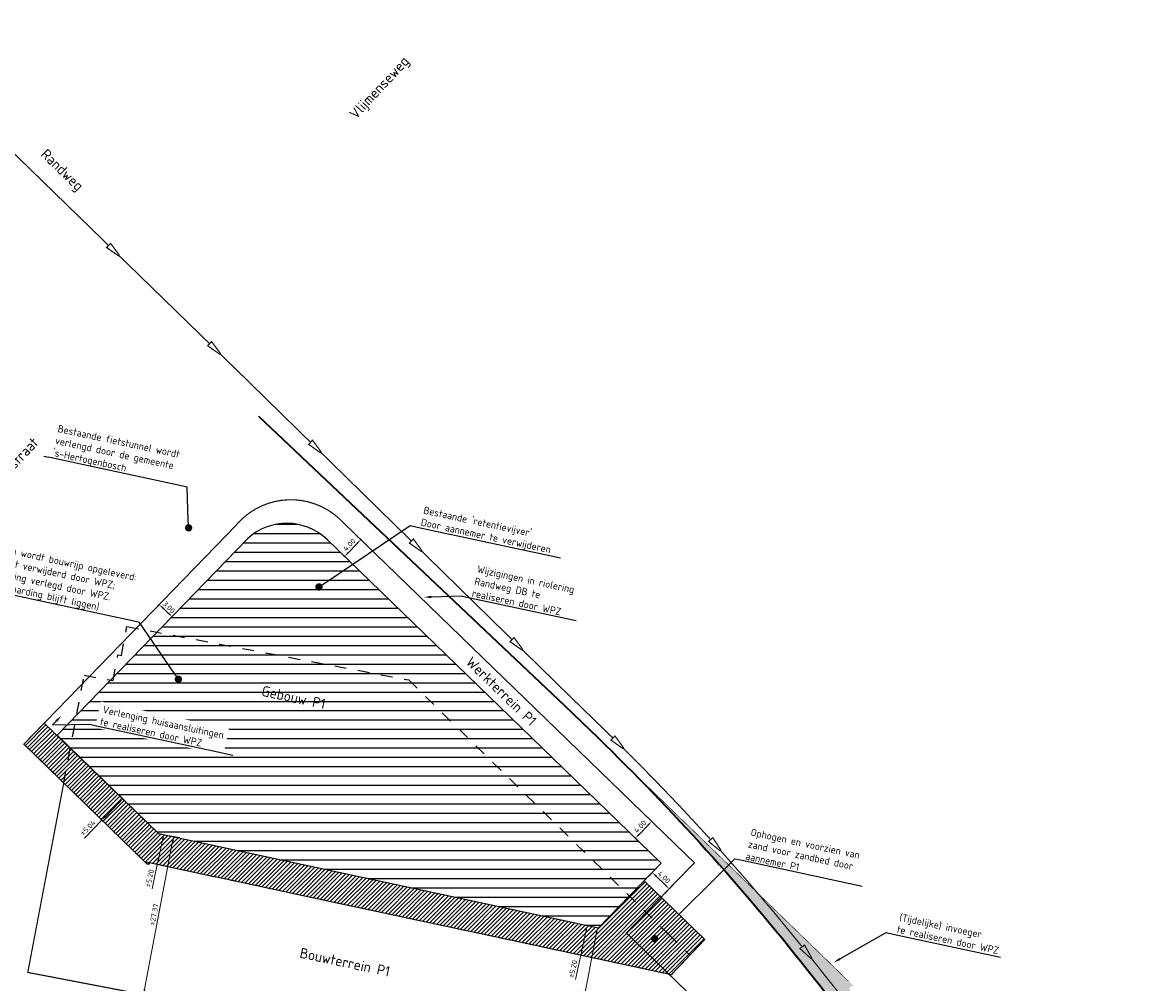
# Model space of a CAD drawing. Header units: metres. Extents: x 147439 to 147871, y 410251 to 410780.
# Tile 4 of 5: x 147536 to 147726, y 410616 to 410780. Entities that reach past the tile are written whole.
import ezdxf
from ezdxf import colors
from ezdxf.entities.mleader import LeaderData, LeaderLine
from ezdxf.enums import TextEntityAlignment as Align
from ezdxf.math import Vec2, Vec3

# ---------------------------------------------------------------- set-up
doc = ezdxf.new("R2010")
doc.units = ezdxf.units.M
for name, pattern in [('NLCS-HIDDEN', [4, 2, -2]), ('VW-1-1_STREEP', [2, 1, -1]), ('XX-PROJECTGRENS', [18, 12, -3, 0, -3])]:
    doc.linetypes.add(name, pattern=pattern)
doc.layers.get('Defpoints').update_dxf_attribs({"color": 167})
for name, color, linetype, lineweight, true_color in [('B-WE-GW-GROND_PUIN-G', 1, 'NLCS-HIDDEN', 25, 0xff0000), ('N-WE-GW-CUNET-WERK-A-500', 7, 'Continuous', 18, 0x00cc00), ('T-WE-VW-MARKERING_LANGS_STREEP_11_010-G', 7, 'VW-1-1_STREEP', 13, 0xf8d731)]:
    doc.layers.add(name, color=color, linetype=linetype, lineweight=lineweight, true_color=true_color)
for name, color, linetype, lineweight in [('B-WE-OG-BEBOUWING_STRAATNAAM-T35', 50, 'Continuous', 35), ('B-WE-VH-M', 7, 'Continuous', 18), ('N-WE-KG-GRENS_PROJECT-G', 7, 'XX-PROJECTGRENS', 35), ('N-WE-VH-KANTVERHARDING-G', 210, 'Continuous', 35), ('X-XX-AL-T25', 7, 'Continuous', 25), ('X-XX-AL-T35', 7, 'Continuous', 35)]:
    doc.layers.add(name, color=color, linetype=linetype, lineweight=lineweight)
doc.layers.add('bouwterrein P1', color=1, linetype='Continuous')
doc.layers.add('N-WE-VH-UITVOEGER-A', color=250, linetype='Continuous', lineweight=35, transparency=0.5)
doc.layers.add('T-WE-VH-FASE-1A', color=7, linetype='Continuous', true_color=0x00cccc)
doc.styles.add('NLCS-ISO-M500-T18', font='NLCS-ISO.TTF', dxfattribs={"height": 0.9})
doc.styles.add('NLCS-ISO-M500-T25', font='NLCS-ISO.TTF', dxfattribs={"height": 1.25})
doc.styles.add('NLCS-ISO-M500-T35', font='NLCS-ISO.TTF', dxfattribs={"height": 1.75})
doc.dimstyles.new('NLCS-M500-T18-PIJL_L2_H1', dxfattribs={"dimscale": 0.5, "dimtxt": 0.9, "dimasz": 1.8, "dimexe": 2, "dimexo": 2, "dimgap": 0.7, "dimtad": 1, "dimzin": 0, "dimdsep": 46, "dimtxsty": 'NLCS-ISO-M500-T18', "dimcen": 0, "dimdle": 2, "dimclrd": 256, "dimclre": 256, "dimclrt": 10, "dimadec": 1, "dimazin": 0, "dimtfac": 1, "dimtofl": 0, "dimtmove": 0, "dimatfit": 3, "dimfxl": 2, "dimfxlon": 1, "dimtfill": 1, "dimtfillclr": 256, "dimtolj": 1, "dimtzin": 0, "dimlwd": -1, "dimlwe": -1, "dimarcsym": 0})

# ---------------------------------------------------------------- blocks, each defined once
blk = doc.blocks.new('_Dot')
at = {"color": 0, "linetype": 'ByBlock', "lineweight": -2}
blk.add_line((-0.5, 0), (-1, 0), dxfattribs=at)
at = {"color": 0, "linetype": 'ByBlock', "const_width": 0.5}
blk.add_lwpolyline([(-0.25, 0, 1), (0.25, 0, 1)], format="xyb", close=True, dxfattribs=at)
blk = doc.blocks.new('*D10')
at = {"layer": 'B-WE-VH-M', "transparency": 16777216}
for p, q in [((147558.53, 410679.79), (147559.92, 410681.23)), ((147560.73, 410679.05), (147559.87, 410679.89)), ((147560.68, 410677.71), (147562.07, 410679.14))]:
    blk.add_line(p, q, dxfattribs=at)
for points in [[(147559.97, 410679.99), (147559.76, 410679.78), (147559.22, 410680.51)], [(147560.83, 410679.16), (147560.63, 410678.94), (147561.38, 410678.42)]]:
    blk.add_solid(points, dxfattribs=at)
at = {"layer": 'Defpoints', "color": 0, "transparency": 16777216}
for p in [(147555.88, 410677.06), (147558.03, 410674.97)]:
    blk.add_point(p, dxfattribs=at)
at = {"layer": 'B-WE-VH-M', "color": 10, "transparency": 16777216, "insert": (147560.86, 410680.04), "char_height": 0.9, "attachment_point": 5, "rotation": 315.8967, "style": 'NLCS-ISO-M500-T18', "bg_fill": 3, "box_fill_scale": 1.1, "bg_fill_color": 256, "bg_fill_true_color": 13158600, "bg_fill_transparency": 0}
blk.add_mtext('\\A1;3.00', dxfattribs=at)
at = {"layer": 'Defpoints', "color": 0, "transparency": 16777216}
blk.add_point((147559.22, 410680.51), dxfattribs=at)
blk = doc.blocks.new('*D11')
at = {"layer": 'B-WE-VH-M', "transparency": 16777216}
for p, q in [((147591.37, 410689.33), (147592.9, 410690.91)), ((147593.12, 410691.94), (147594.24, 410690.86)), ((147590.34, 410689.07), (147591.46, 410687.99))]:
    blk.add_line(p, q, dxfattribs=at)
for points in [[(147592.79, 410691.02), (147593, 410690.81), (147593.52, 410691.56)], [(147591.26, 410689.44), (147591.47, 410689.23), (147590.74, 410688.69)]]:
    blk.add_solid(points, dxfattribs=at)
at = {"layer": 'B-WE-VH-M', "color": 10, "transparency": 16777216, "insert": (147591.56, 410690.68), "char_height": 0.9, "attachment_point": 5, "rotation": 45.9001, "style": 'NLCS-ISO-M500-T18', "bg_fill": 3, "box_fill_scale": 1.1, "bg_fill_color": 256, "bg_fill_true_color": 13158600, "bg_fill_transparency": 0}
blk.add_mtext('\\A1;4.00', dxfattribs=at)
at = {"layer": 'Defpoints', "color": 0, "transparency": 16777216}
for p in [(147592.41, 410692.64), (147593.52, 410691.56), (147589.62, 410689.77)]:
    blk.add_point(p, dxfattribs=at)
blk = doc.blocks.new('*D12')
at = {"layer": 'B-WE-VH-M', "transparency": 16777216}
for p, q in [((147640.87, 410641.36), (147642.4, 410642.94)), ((147643.74, 410642.89), (147642.3, 410644.29)), ((147640.96, 410640.02), (147639.52, 410641.41))]:
    blk.add_line(p, q, dxfattribs=at)
for points in [[(147642.29, 410643.05), (147642.5, 410642.84), (147643.02, 410643.59)], [(147640.76, 410641.47), (147640.97, 410641.26), (147640.24, 410640.72)]]:
    blk.add_solid(points, dxfattribs=at)
at = {"layer": 'Defpoints', "color": 0, "transparency": 16777216}
for p in [(147647.42, 410639.32), (147644.64, 410636.45)]:
    blk.add_point(p, dxfattribs=at)
at = {"layer": 'B-WE-VH-M', "color": 10, "transparency": 16777216, "insert": (147641.06, 410642.71), "char_height": 0.9, "attachment_point": 5, "rotation": 45.9001, "style": 'NLCS-ISO-M500-T18', "bg_fill": 3, "box_fill_scale": 1.1, "bg_fill_color": 256, "bg_fill_true_color": 13158600, "bg_fill_transparency": 0}
blk.add_mtext('\\A1;4.00', dxfattribs=at)
at = {"layer": 'Defpoints', "color": 0, "transparency": 16777216}
blk.add_point((147643.02, 410643.59), dxfattribs=at)
blk = doc.blocks.new('*D13')
at = {"layer": 'B-WE-VH-M', "transparency": 16777216}
for p, q in [((147643.82, 410635.61), (147642.43, 410634.17)), ((147643.77, 410634.27), (147645.35, 410632.73)), ((147646.7, 410632.83), (147645.3, 410631.39))]:
    blk.add_line(p, q, dxfattribs=at)
for points in [[(147643.88, 410634.37), (147643.67, 410634.16), (147643.13, 410634.89)], [(147645.46, 410632.84), (147645.25, 410632.63), (147646, 410632.11)]]:
    blk.add_solid(points, dxfattribs=at)
at = {"layer": 'Defpoints', "color": 0, "transparency": 16777216}
for p in [(147644.64, 410636.45), (147647.51, 410633.67)]:
    blk.add_point(p, dxfattribs=at)
at = {"layer": 'B-WE-VH-M', "color": 10, "transparency": 16777216, "insert": (147645.12, 410634.07), "char_height": 0.9, "attachment_point": 5, "rotation": 315.898, "style": 'NLCS-ISO-M500-T18', "bg_fill": 3, "box_fill_scale": 1.1, "bg_fill_color": 256, "bg_fill_true_color": 13158600, "bg_fill_transparency": 0}
blk.add_mtext('\\A1;4.00', dxfattribs=at)
at = {"layer": 'Defpoints', "color": 0, "transparency": 16777216}
blk.add_point((147646, 410632.11), dxfattribs=at)
blk = doc.blocks.new('*D14')
at = {"layer": 'B-WE-VH-M', "transparency": 16777216}
for p, q in [((147633, 410625.66), (147631.07, 410626.08)), ((147631.86, 410624.99), (147631.14, 410621.67)), ((147631.91, 410620.58), (147629.98, 410621)), ((147630.96, 410620.79), (147630.07, 410616.67))]:
    blk.add_line(p, q, dxfattribs=at)
for points in [[(147631.71, 410625.02), (147632, 410624.96), (147632.05, 410625.87)], [(147631, 410621.7), (147631.29, 410621.63), (147630.96, 410620.79)]]:
    blk.add_solid(points, dxfattribs=at)
at = {"layer": 'Defpoints', "color": 0, "transparency": 16777216}
for p in [(147633.98, 410625.46), (147632.89, 410620.37)]:
    blk.add_point(p, dxfattribs=at)
at = {"layer": 'B-WE-VH-M', "color": 10, "transparency": 16777216, "insert": (147629.64, 410618.46), "char_height": 0.9, "attachment_point": 5, "rotation": 77.9001, "style": 'NLCS-ISO-M500-T18', "bg_fill": 3, "box_fill_scale": 1.1, "bg_fill_color": 256, "bg_fill_true_color": 13158600, "bg_fill_transparency": 0}
blk.add_mtext('\\A1;%%P5.20', dxfattribs=at)
at = {"layer": 'Defpoints', "color": 0, "transparency": 16777216}
blk.add_point((147630.96, 410620.79), dxfattribs=at)
blk = doc.blocks.new('*D15')
at = {"layer": 'B-WE-VH-M', "transparency": 16777216}
for p, q in [((147633.63, 410624.61), (147629.11, 410601.08)), ((147633.8, 410625.49), (147632.82, 410625.68)), ((147628.94, 410600.2), (147627.96, 410600.38))]:
    blk.add_line(p, q, dxfattribs=at)
for points in [[(147633.48, 410624.63), (147633.78, 410624.58), (147633.8, 410625.49)], [(147628.96, 410601.11), (147629.26, 410601.05), (147628.94, 410600.2)]]:
    blk.add_solid(points, dxfattribs=at)
at = {"layer": 'Defpoints', "color": 0, "transparency": 16777216}
for p in [(147633.98, 410625.46), (147628.94, 410600.2), (147629.13, 410600.16)]:
    blk.add_point(p, dxfattribs=at)
at = {"layer": 'B-WE-VH-M', "color": 10, "transparency": 16777216, "insert": (147630.58, 410612.99), "char_height": 0.9, "attachment_point": 5, "rotation": 79.1324, "style": 'NLCS-ISO-M500-T18', "bg_fill": 3, "box_fill_scale": 1.1, "bg_fill_color": 256, "bg_fill_true_color": 13158600, "bg_fill_transparency": 0}
blk.add_mtext('\\A1;%%P25.76', dxfattribs=at)
blk = doc.blocks.new('*D16')
at = {"layer": 'B-WE-VH-M', "transparency": 16777216}
for p, q in [((147560.68, 410641.21), (147562.64, 410640.84)), ((147561.49, 410640.14), (147556.73, 410615.02)), ((147555.58, 410614.32), (147557.54, 410613.95))]:
    blk.add_line(p, q, dxfattribs=at)
for points in [[(147561.35, 410640.17), (147561.64, 410640.11), (147561.66, 410641.02)], [(147556.58, 410615.05), (147556.88, 410614.99), (147556.56, 410614.14)]]:
    blk.add_solid(points, dxfattribs=at)
at = {"layer": 'Defpoints', "color": 0, "transparency": 16777216}
for p in [(147559.08, 410641.51), (147553.98, 410614.63), (147556.56, 410614.14)]:
    blk.add_point(p, dxfattribs=at)
at = {"layer": 'B-WE-VH-M', "color": 10, "transparency": 16777216, "insert": (147558.33, 410627.73), "char_height": 0.9, "attachment_point": 5, "rotation": 79.2575, "style": 'NLCS-ISO-M500-T18', "bg_fill": 3, "box_fill_scale": 1.1, "bg_fill_color": 256, "bg_fill_true_color": 13158600, "bg_fill_transparency": 0}
blk.add_mtext('\\A1;%%P27.37', dxfattribs=at)
blk = doc.blocks.new('*D17')
at = {"layer": 'B-WE-VH-M', "transparency": 16777216}
for p, q in [((147559.98, 410641.32), (147560.96, 410641.11)), ((147559.79, 410640.44), (147559.08, 410637.12)), ((147558.89, 410636.24), (147558.01, 410632.12)), ((147558.89, 410636.24), (147559.87, 410636.03))]:
    blk.add_line(p, q, dxfattribs=at)
for points in [[(147559.65, 410640.47), (147559.94, 410640.41), (147559.98, 410641.32)], [(147558.93, 410637.15), (147559.23, 410637.09), (147558.89, 410636.24)]]:
    blk.add_solid(points, dxfattribs=at)
at = {"layer": 'Defpoints', "color": 0, "transparency": 16777216}
blk.add_point((147559.08, 410641.51), dxfattribs=at)
at = {"layer": 'B-WE-VH-M', "color": 10, "transparency": 16777216, "insert": (147557.57, 410633.91), "char_height": 0.9, "attachment_point": 5, "rotation": 77.8976, "style": 'NLCS-ISO-M500-T18', "bg_fill": 3, "box_fill_scale": 1.1, "bg_fill_color": 256, "bg_fill_true_color": 13158600, "bg_fill_transparency": 0}
blk.add_mtext('\\A1;%%P5.20', dxfattribs=at)
at = {"layer": 'Defpoints', "color": 0, "transparency": 16777216}
for p in [(147557.99, 410636.43), (147558.89, 410636.24)]:
    blk.add_point(p, dxfattribs=at)
blk = doc.blocks.new('*D18')
at = {"layer": 'B-WE-VH-M', "transparency": 16777216}
for p, q in [((147552.36, 410646.76), (147550.1, 410644.44)), ((147552.27, 410648.1), (147553.71, 410646.71)), ((147549.47, 410643.79), (147546.47, 410640.71)), ((147548.76, 410644.49), (147550.19, 410643.1))]:
    blk.add_line(p, q, dxfattribs=at)
for points in [[(147552.26, 410646.86), (147552.47, 410646.65), (147552.99, 410647.4)], [(147549.99, 410644.54), (147550.21, 410644.33), (147549.47, 410643.79)]]:
    blk.add_solid(points, dxfattribs=at)
at = {"layer": 'Defpoints', "color": 0, "transparency": 16777216}
for p in [(147550.45, 410649.88), (147546.93, 410646.27)]:
    blk.add_point(p, dxfattribs=at)
at = {"layer": 'B-WE-VH-M', "color": 10, "transparency": 16777216, "insert": (147547.08, 410642.49), "char_height": 0.9, "attachment_point": 5, "rotation": 45.7312, "style": 'NLCS-ISO-M500-T18', "bg_fill": 3, "box_fill_scale": 1.1, "bg_fill_color": 256, "bg_fill_true_color": 13158600, "bg_fill_transparency": 0}
blk.add_mtext('\\A1;%%P5.04', dxfattribs=at)
at = {"layer": 'Defpoints', "color": 0, "transparency": 16777216}
blk.add_point((147549.47, 410643.79), dxfattribs=at)

msp = doc.modelspace()

# ---------------------------------------------------------------- hatches: boundary and pattern name
at = {"layer": 'N-WE-GW-CUNET-WERK-A-500'}
h = msp.add_hatch(dxfattribs=at)
h.set_pattern_fill('AGW-WERK_AANVULLEN', color=256, scale=0.1, pattern_type=2)
h.set_pattern_definition([(45, (0, 0), (-0.3535533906, 0.3535533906), [])])
h.paths.add_polyline_path([(147539.634, 410660.291), (147559.083, 410641.513), (147633.983, 410625.455), (147641.753, 410633.474), (147652.095, 410623.454), (147646.32, 410617.492), (147622.445, 410622.611), (147622.445, 410622.612), (147589.22, 410629.735), (147589.204, 410629.74), (147568.755, 410634.123), (147568.736, 410634.115), (147565.135, 410634.886), (147565.138, 410634.9), (147557.509, 410636.536), (147557.449, 410636.255), (147557.14, 410636.32), (147536.184, 410656.751)])
at = {"layer": 'N-WE-VH-UITVOEGER-A'}
h = msp.add_hatch(color=256, dxfattribs=at)
h.dxf.hatch_style = 1
edge = h.paths.add_edge_path()
edge.add_line((147775.615, 410520.444), (147743.707, 410542.559))
edge.add_line((147743.707, 410542.559), (147717.992, 410565.489))
edge.add_line((147717.992, 410565.489), (147714.633, 410569.454))
edge.add_arc((147987.569, 410866.638), 403.5, 218.27323, 227.43549, ccw=False)
edge.add_line((147670.795, 410616.706), (147669.415, 410618.455))
edge.add_arc((147355.388, 410370.69), 400, 38.27323, 45.86787)
edge.add_line((147633.915, 410657.784), (147671.977, 410620.858))
edge.add_line((147671.977, 410620.858), (147677.572, 410615.429))
edge.add_arc((147677.224, 410615.07), 0.5, 45.86787, 219.02858)
edge.add_arc((147987.569, 410866.638), 400, 219.02858, 227.43549)
edge.add_line((147717.001, 410572.032), (147728.26, 410561.691))
edge.add_line((147728.26, 410561.691), (147746.269, 410545.624))
edge.add_line((147746.269, 410545.624), (147767.963, 410530.664))
edge.add_line((147767.963, 410530.664), (147777.937, 410523.836))
edge.add_line((147777.937, 410523.836), (147775.601, 410520.454))
edge.add_line((147775.601, 410520.454), (147775.615, 410520.444))
at = {"layer": 'T-WE-VH-FASE-1A', "linetype": 'ByBlock', "transparency": 33554623}
h = msp.add_hatch(dxfattribs=at)
h.set_pattern_fill('LINE', color=256, scale=0.5)
edge = h.paths.add_edge_path()
edge.add_line((147559.083, 410641.513), (147633.983, 410625.455))
edge.add_line((147633.983, 410625.455), (147644.64, 410636.452))
edge.add_line((147644.64, 410636.452), (147587.769, 410691.564))
edge.add_arc((147580.933, 410684.509), 9.823, 45.90112, 132.95721)
edge.add_line((147574.239, 410691.698), (147541.82, 410658.244))
edge.add_line((147541.82, 410658.244), (147559.083, 410641.513))
h.paths.add_polyline_path([(147575.914, 410664.67), (147587.722, 410662.139), (147588.272, 410664.707), (147576.465, 410667.239)], flags=24)

# ---------------------------------------------------------------- linework, layer by layer
at = {"color": 240, "true_color": 0xed1f24, "const_width": 0.2}
for points in [[(147550.938, 410741.986), (147550.258, 410741.288), (147552.245, 410739.898, 0.8506171), (147552.382, 410740.039)], [(147568.141, 410725.251), (147567.461, 410724.553), (147569.447, 410723.163, 0.8506171), (147569.585, 410723.304)], [(147585.307, 410708.476), (147584.625, 410707.78), (147586.606, 410706.383, 0.8506171), (147586.744, 410706.524)], [(147636.772, 410658.124), (147636.09, 410657.427), (147638.071, 410656.031, 0.8506171), (147638.209, 410656.172)]]:
    msp.add_lwpolyline(points, format="xyb", close=True, dxfattribs=at)
for points in [[(147552.374, 410739.91), (147567.801, 410724.902)], [(147569.576, 410723.175), (147573.698, 410719.166), (147584.966, 410708.128)]]:
    msp.add_lwpolyline(points, dxfattribs=at)
at = {"layer": 'B-WE-GW-GROND_PUIN-G'}
msp.add_lwpolyline([(147646.32, 410617.492), (147557.509, 410636.536), (147556.752, 410636.698), (147542.963, 410650.139), (147546.442, 410668.477), (147551.354, 410667.545), (147552.195, 410671.966), (147552.782, 410671.854), (147553.714, 410676.766), (147601.668, 410667.668), (147645.924, 410624.327), (147649.524, 410620.8)], close=True, dxfattribs=at)
at = {"layer": 'bouwterrein P1'}
msp.add_lwpolyline([(147541.82, 410658.244), (147559.083, 410641.513), (147633.983, 410625.455), (147644.64, 410636.452), (147587.769, 410691.564, 0.3992541), (147574.239, 410691.698)], format="xyb", close=True, dxfattribs=at)
at = {"layer": 'Defpoints'}
msp.add_lwpolyline([(147539.634, 410660.291), (147559.083, 410641.513), (147633.983, 410625.455), (147641.753, 410633.474), (147652.095, 410623.454), (147646.32, 410617.492), (147622.445, 410622.611), (147622.445, 410622.612), (147589.22, 410629.735), (147589.204, 410629.74), (147568.755, 410634.123), (147568.736, 410634.115), (147565.135, 410634.886), (147565.138, 410634.9), (147557.509, 410636.536), (147557.449, 410636.255), (147557.14, 410636.32), (147536.184, 410656.751)], close=True, dxfattribs=at)
at = {"layer": 'N-WE-VH-KANTVERHARDING-G'}
msp.add_lwpolyline([(147576.131, 410712.584), (147628.201, 410663.327), (147633.915, 410657.784, -0.03315), (147669.415, 410618.455), (147670.795, 410616.706, 0.0039608), (147674.794, 410611.718, 0.0039608)], format="xyb", dxfattribs=at)
at = {"layer": 'T-WE-VH-FASE-1A'}
msp.add_lwpolyline([(147559.083, 410641.513), (147633.983, 410625.455), (147644.64, 410636.452), (147587.769, 410691.564, 0.3992433), (147574.239, 410691.698), (147541.82, 410658.244)], format="xyb", close=True, dxfattribs=at)
at = {"layer": 'T-WE-VW-MARKERING_LANGS_STREEP_11_010-G', "const_width": 0.1, "flags": 128}
msp.add_lwpolyline([(147676.511, 410616.389), (147642.631, 410649.258)], dxfattribs=at)

# ---------------------------------------------------------------- texts
at = {"layer": 'B-WE-OG-BEBOUWING_STRAATNAAM-T35', "char_height": 1.75, "attachment_point": 1, "style": 'NLCS-ISO-M500-T35', "bg_fill": 3, "box_fill_scale": 1.1, "bg_fill_color": 256, "bg_fill_transparency": 0}
for s, width, insert, rotation in [('Vlijmenseweg', 20.7423, (147591.418, 410764.188), 47.09415), ('Randweg', 8.88394, (147540.136, 410758.24), 315.82273)]:
    msp.add_mtext_dynamic_manual_height_columns(s, width=width, gutter_width=3.5, heights=[0], dxfattribs=dict(at, insert=insert, rotation=rotation))
at = {"layer": 'X-XX-AL-T35', "style": 'NLCS-ISO-M500-T35'}
for s, rotation, p in [('Werkterrein P1', 315.71355, (147617.448, 410665.738)), ('Gebouw P1', 347.89938, (147582.094, 410664.689)), ('Bouwterrein P1', 347.89938, (147590.829, 410619.622))]:
    msp.add_text(s, height=1.75, rotation=rotation, dxfattribs=at).set_placement(p, align=Align.MIDDLE_CENTER)

# ---------------------------------------------------------------- next in the draw order: linework, layer by layer
at = {"color": 240, "true_color": 0xed1f24, "const_width": 0.2}
msp.add_lwpolyline([(147533.396, 410758.372), (147550.598, 410741.637)], dxfattribs=at)

# ---------------------------------------------------------------- next in the draw order: texts
at = {"layer": 'B-WE-OG-BEBOUWING_STRAATNAAM-T35', "insert": (147524.098, 410694.688), "char_height": 1.75, "attachment_point": 1, "rotation": 47.09415, "style": 'NLCS-ISO-M500-T35', "bg_fill": 3, "box_fill_scale": 1.1, "bg_fill_color": 256, "bg_fill_transparency": 0}
msp.add_mtext_dynamic_manual_height_columns('Henri Dunantstraat', width=20.7423, gutter_width=3.5, heights=[0], dxfattribs=at)

# ---------------------------------------------------------------- next in the draw order: dimensions: what is measured, and where the dimension line sits
at = {"layer": 'B-WE-VH-M'}
dim = msp.add_aligned_dim(p1=(147559.083, 410641.513), p2=(147553.982, 410614.627), distance=2.625, text='%%P<>', dimstyle='NLCS-M500-T18-PIJL_L2_H1', dxfattribs=at)
dim.commit()
dim.dimension.update_dxf_attribs({"geometry": '*D16', "text_midpoint": (147558.326, 410627.73)})
dim = msp.add_linear_dim(base=(147630.956, 410620.786), p1=(147633.983, 410625.455), p2=(147632.893, 410620.371), angle=257.90015, text='%%P<>', dimstyle='NLCS-M500-T18-PIJL_L2_H1', dxfattribs=at)
dim.commit()
dim.dimension.update_dxf_attribs({"geometry": '*D14', "text_midpoint": (147630.42, 410618.288), "dimtype": 161})

# ---------------------------------------------------------------- next in the draw order: leaders
at = {"layer": 'X-XX-AL-T25'}
ml = msp.add_multileader_mtext('Standard', dxfattribs=at)
ml.set_content("Bestaande 'retentievijver'\\PDoor aannemer te verwijderen", color=256, style='NLCS-ISO-M500-T25')
ml.set_leader_properties(color=256, linetype='ByLayer', lineweight=-1)
ml.set_arrow_properties(name='DOT')
ml.build(insert=Vec2(0, 0))
ml.multileader.update_dxf_attribs({"text_left_attachment_type": 5, "text_right_attachment_type": 5, "dogleg_length": 1.25, "arrow_head_size": 1.25})
ctx = ml.context
ctx.base_point, ctx.char_height, ctx.arrow_head_size, ctx.landing_gap_size, ctx.plane_origin, ctx.plane_x_axis, ctx.plane_y_axis = Vec3(147603.133, 410693.681), 1.25, 1.25, 0.45, Vec3(147543.718, 410702.511), Vec3(0.977781, -0.2096292), Vec3(0.2096292, 0.977781)
ctx.left_attachment, ctx.right_attachment = 5, 5
notes = []
notes.append((ctx, [(0, (1, 1, 0), (147601.911, 410693.943), (0.977781, -0.2096292), 1.25, [(0, [(147586.399, 410683.501)], 0, [])])]))
ctx.mtext.insert, ctx.mtext.text_direction, ctx.mtext.rotation, ctx.mtext.flow_direction = Vec3(147604.35, 410697.213), Vec3(0.977781, -0.2096292), 6.0719896, 5
ctx.mtext.has_bg_fill, ctx.mtext.bg_color, ctx.mtext.bg_scale_factor, ctx.mtext.bg_transparency, ctx.mtext.use_window_bg_color = 1, -1027028792, 1.5, 0, 1
ml = msp.add_multileader_mtext('Standard', dxfattribs=at)
ml.set_content('(Tijdelijke) invoeger\\Pte realiseren door WPZ', color=256, style='NLCS-ISO-M500-T25')
ml.set_leader_properties(color=256, linetype='ByLayer', lineweight=-1)
ml.build(insert=Vec2(0, 0))
ml.multileader.update_dxf_attribs({"text_left_attachment_type": 5, "text_right_attachment_type": 5, "dogleg_length": 1.25, "arrow_head_size": 1.25})
ctx = ml.context
ctx.base_point, ctx.char_height, ctx.arrow_head_size, ctx.landing_gap_size, ctx.plane_origin, ctx.plane_x_axis, ctx.plane_y_axis = Vec3(147684.148, 410624.401), 1.25, 1.25, 0.45, Vec3(147677.123, 410630.016), Vec3(0.977781, -0.2096292), Vec3(0.2096292, 0.977781)
ctx.left_attachment, ctx.right_attachment = 5, 5
notes.append((ctx, [(0, (1, 1, 0), (147682.925, 410624.663), (0.977781, -0.2096292), 1.25, [(0, [(147673.984, 410619.554)], 0, [])])]))
ctx.mtext.insert, ctx.mtext.text_direction, ctx.mtext.rotation, ctx.mtext.flow_direction = Vec3(147685.365, 410627.933), Vec3(0.977781, -0.2096292), 6.0719896, 5
ctx.mtext.has_bg_fill, ctx.mtext.bg_color, ctx.mtext.bg_scale_factor, ctx.mtext.bg_transparency, ctx.mtext.use_window_bg_color = 1, -1027028792, 1.5, 0, 1
for ctx, leaders in notes:
    for number, flags, end, landing, length, lines in leaders:
        leader = LeaderData()
        leader.index, (leader.has_last_leader_line, leader.has_dogleg_vector, leader.attachment_direction) = number, flags
        leader.last_leader_point, leader.dogleg_vector, leader.dogleg_length = Vec3(end), Vec3(landing), length
        for number, points, colour, breaks in lines:
            line = LeaderLine()
            line.index, line.vertices, line.color, line.breaks = number, Vec3.list(points), colors.encode_raw_color(colour), breaks
            leader.lines.append(line)
        ctx.leaders.append(leader)

# ---------------------------------------------------------------- next in the draw order: linework, layer by layer
at = {"color": 240, "true_color": 0xed1f24, "const_width": 0.2}
msp.add_lwpolyline([(147586.735, 410706.395), (147602.111, 410691.333)], dxfattribs=at)
msp.add_lwpolyline([(147602.452, 410691.682), (147601.77, 410690.985), (147603.751, 410689.589, 0.8506171), (147603.889, 410689.73)], format="xyb", close=True, dxfattribs=at)

# ---------------------------------------------------------------- next in the draw order: dimensions: what is measured, and where the dimension line sits
at = {"layer": 'B-WE-VH-M'}
dim = msp.add_linear_dim(base=(147558.892, 410636.239), p1=(147559.083, 410641.513), p2=(147557.993, 410636.432), angle=257.89762, text='%%P<>', dimstyle='NLCS-M500-T18-PIJL_L2_H1', dxfattribs=at)
dim.commit()
dim.dimension.update_dxf_attribs({"geometry": '*D17', "text_midpoint": (147558.356, 410633.741), "dimtype": 161})
dim = msp.add_aligned_dim(p1=(147633.983, 410625.455), p2=(147629.127, 410600.161), distance=-0.187, text='%%P<>', dimstyle='NLCS-M500-T18-PIJL_L2_H1', dxfattribs=at)
dim.commit()
dim.dimension.update_dxf_attribs({"geometry": '*D15', "text_midpoint": (147630.585, 410612.994)})

# ---------------------------------------------------------------- next in the draw order: leaders
at = {"layer": 'X-XX-AL-T25'}
ml = msp.add_multileader_mtext('Standard', dxfattribs=at)
ml.set_content("Bestaande fietstunnel wordt \\Pverlengd door de gemeente\\P's-Hertogenbosch", color=256, style='NLCS-ISO-M500-T25')
ml.set_leader_properties(color=256, linetype='ByLayer', lineweight=-1)
ml.set_arrow_properties(name='DOT')
ml.build(insert=Vec2(0, 0))
ml.multileader.update_dxf_attribs({"text_left_attachment_type": 5, "text_right_attachment_type": 5, "dogleg_length": 1.25, "arrow_head_size": 1.25})
ctx = ml.context
ctx.base_point, ctx.char_height, ctx.arrow_head_size, ctx.landing_gap_size, ctx.plane_origin, ctx.plane_x_axis, ctx.plane_y_axis = Vec3(147540.456, 410705.55), 1.25, 1.25, 0.45, Vec3(147541.642, 410719.002), Vec3(0.977781, -0.2096292), Vec3(0.2096292, 0.977781)
ctx.left_attachment, ctx.right_attachment = 5, 5
notes = []
notes.append((ctx, [(1, (1, 1, 0), (147563.947, 410700.514), (-0.977781, 0.2096292), 1.25, [(0, [(147564.213, 410693.56)], 0, [])])]))
ctx.mtext.insert, ctx.mtext.text_direction, ctx.mtext.rotation, ctx.mtext.flow_direction = Vec3(147542.11, 410711.119), Vec3(0.977781, -0.2096292), 6.0719896, 5
ctx.mtext.has_bg_fill, ctx.mtext.bg_color, ctx.mtext.bg_scale_factor, ctx.mtext.bg_transparency, ctx.mtext.use_window_bg_color = 1, -1027028792, 1.5, 0, 1
ml = msp.add_multileader_mtext('Standard', dxfattribs=at)
ml.set_content('Terrein wordt bouwrijp opgeleverd:\\P- Asfalt verwijderd door WPZ;\\P- Riolering verlegd door WPZ.\\P(puinverharding blijft liggen)', color=256, style='NLCS-ISO-M500-T25')
ml.set_leader_properties(color=256, linetype='ByLayer', lineweight=-1)
ml.set_arrow_properties(name='DOT')
ml.build(insert=Vec2(0, 0))
ml.multileader.update_dxf_attribs({"text_left_attachment_type": 5, "text_right_attachment_type": 5, "dogleg_length": 1.25, "arrow_head_size": 1.25})
ctx = ml.context
ctx.base_point, ctx.char_height, ctx.arrow_head_size, ctx.landing_gap_size, ctx.plane_origin, ctx.plane_x_axis, ctx.plane_y_axis = Vec3(147527.733, 410683.489), 1.25, 1.25, 0.45, Vec3(147523.496, 410687.04), Vec3(0.977781, -0.2096292), Vec3(0.2096292, 0.977781)
ctx.left_attachment, ctx.right_attachment = 5, 5
notes.append((ctx, [(1, (1, 1, 0), (147555.869, 410677.457), (-0.977781, 0.2096292), 1.25, [(0, [(147562.483, 410667.785)], 0, [])])]))
ctx.mtext.insert, ctx.mtext.text_direction, ctx.mtext.rotation, ctx.mtext.flow_direction = Vec3(147529.85, 410691.217), Vec3(0.977781, -0.2096292), 6.0719896, 5
ctx.mtext.has_bg_fill, ctx.mtext.bg_color, ctx.mtext.bg_scale_factor, ctx.mtext.bg_transparency, ctx.mtext.use_window_bg_color = 1, -1027028792, 1.5, 0, 1
ml = msp.add_multileader_mtext('Standard', dxfattribs=at)
ml.set_content('Wijzigingen in riolering\\PRandweg DB te \\Prealiseren door WPZ', color=256, style='NLCS-ISO-M500-T25')
ml.set_leader_properties(color=256, linetype='ByLayer', lineweight=-1)
ml.build(insert=Vec2(0, 0))
ml.multileader.update_dxf_attribs({"text_left_attachment_type": 5, "text_right_attachment_type": 5, "dogleg_length": 1.25, "arrow_head_size": 1.25})
ctx = ml.context
ctx.base_point, ctx.char_height, ctx.arrow_head_size, ctx.landing_gap_size, ctx.plane_origin, ctx.plane_x_axis, ctx.plane_y_axis = Vec3(147611.852, 410681.73, 3.345), 1.25, 1.25, 0.45, Vec3(147609.663, 410692.219, 3.345), Vec3(0.977781, -0.2096292), Vec3(0.2096292, 0.977781)
ctx.left_attachment, ctx.right_attachment = 5, 5
notes.append((ctx, [(0, (1, 1, 0), (147610.629, 410681.992, 3.345), (0.977781, -0.2096292), 1.25, [(0, [(147604.279, 410681.757, 3.345)], 0, [])])]))
ctx.mtext.insert, ctx.mtext.text_direction, ctx.mtext.rotation, ctx.mtext.flow_direction = Vec3(147613.48, 410687.177, 3.345), Vec3(0.977781, -0.2096292), 6.0719896, 5
ctx.mtext.has_bg_fill, ctx.mtext.bg_color, ctx.mtext.bg_scale_factor, ctx.mtext.bg_transparency, ctx.mtext.use_window_bg_color = 1, -1027028792, 1.5, 0, 1
ml = msp.add_multileader_mtext('Standard', dxfattribs=at)
ml.set_content('Ophogen en voorzien van\\Pzand voor zandbed door\\Paannemer P1', color=256, style='NLCS-ISO-M500-T25')
ml.set_leader_properties(color=256, linetype='ByLayer', lineweight=-1)
ml.set_arrow_properties(name='DOT')
ml.build(insert=Vec2(0, 0))
ml.multileader.update_dxf_attribs({"text_left_attachment_type": 5, "text_right_attachment_type": 5, "dogleg_length": 1.25, "arrow_head_size": 1.25})
ctx = ml.context
ctx.base_point, ctx.char_height, ctx.arrow_head_size, ctx.landing_gap_size, ctx.plane_origin, ctx.plane_x_axis, ctx.plane_y_axis = Vec3(147658.413, 410636.959), 1.25, 1.25, 0.45, Vec3(147648.915, 410634.065), Vec3(0.977781, -0.2096292), Vec3(0.2096292, 0.977781)
ctx.left_attachment, ctx.right_attachment = 5, 5
notes.append((ctx, [(0, (1, 1, 0), (147657.191, 410637.221), (0.977781, -0.2096292), 1.25, [(0, [(147643.53, 410623.603)], 0, [])])]))
ctx.mtext.insert, ctx.mtext.text_direction, ctx.mtext.rotation, ctx.mtext.flow_direction = Vec3(147660.041, 410642.406), Vec3(0.977781, -0.2096292), 6.0719896, 5
ctx.mtext.has_bg_fill, ctx.mtext.bg_color, ctx.mtext.bg_scale_factor, ctx.mtext.bg_transparency, ctx.mtext.use_window_bg_color = 1, -1027028792, 1.5, 0, 1
for ctx, leaders in notes:
    for number, flags, end, landing, length, lines in leaders:
        leader = LeaderData()
        leader.index, (leader.has_last_leader_line, leader.has_dogleg_vector, leader.attachment_direction) = number, flags
        leader.last_leader_point, leader.dogleg_vector, leader.dogleg_length = Vec3(end), Vec3(landing), length
        for number, points, colour, breaks in lines:
            line = LeaderLine()
            line.index, line.vertices, line.color, line.breaks = number, Vec3.list(points), colors.encode_raw_color(colour), breaks
            leader.lines.append(line)
        ctx.leaders.append(leader)

# ---------------------------------------------------------------- next in the draw order: linework, layer by layer
at = {"color": 240, "true_color": 0xed1f24, "const_width": 0.2}
msp.add_lwpolyline([(147603.88, 410689.6), (147619.256, 410674.539)], dxfattribs=at)
for points in [[(147619.597, 410674.887), (147618.915, 410674.191), (147620.896, 410672.794, 0.8506171), (147621.034, 410672.935)], [(147653.431, 410640.812), (147652.708, 410640.157), (147654.603, 410638.645, 0.8506171), (147654.749, 410638.778)], [(147669.026, 410622.536), (147668.266, 410621.925), (147670.067, 410620.303, 0.8506171), (147670.221, 410620.427)]]:
    msp.add_lwpolyline(points, format="xyb", close=True, dxfattribs=at)
for points in [[(147621.025, 410672.806), (147629.412, 410664.591), (147635.133, 410659.04, -0.0011276), (147636.431, 410657.775)], [(147638.195, 410656.038, -0.0133945), (147653.069, 410640.484)], [(147654.727, 410638.644, -0.0133945), (147668.646, 410622.23)], [(147670.19, 410620.295, -0.0006001), (147670.789, 410619.539), (147672.168, 410617.79, 0.0039608), (147676.15, 410612.824), (147681.148, 410606.799, -0.1154613), (147682.979, 410603.128)]]:
    msp.add_lwpolyline(points, format="xyb", dxfattribs=at)

# ---------------------------------------------------------------- next in the draw order: dimensions: what is measured, and where the dimension line sits
at = {"layer": 'B-WE-VH-M'}
for p1, p2, distance, picture, middle in [((147589.623, 410689.767), (147592.407, 410692.64), -1.555, '*D11', (147591.557, 410690.678)), ((147558.03, 410674.971), (147555.875, 410677.059), -4.809, '*D10', (147560.856, 410680.043))]:
    dim = msp.add_aligned_dim(p1=p1, p2=p2, distance=distance, dimstyle='NLCS-M500-T18-PIJL_L2_H1', dxfattribs=at)
    dim.commit()
    dim.dimension.update_dxf_attribs({"geometry": picture, "text_midpoint": middle})

# ---------------------------------------------------------------- next in the draw order: leaders
at = {"layer": 'X-XX-AL-T25'}
ml = msp.add_multileader_mtext('Standard', dxfattribs=at)
ml.set_content('Verlenging huisaansluitingen\\Pte realiseren door WPZ', color=256, style='NLCS-ISO-M500-T25')
ml.set_leader_properties(color=256, linetype='ByLayer', lineweight=-1)
ml.build(insert=Vec2(0, 0))
ml.multileader.update_dxf_attribs({"text_left_attachment_type": 5, "text_right_attachment_type": 5, "dogleg_length": 1.25, "arrow_head_size": 1.25})
ctx = ml.context
ctx.base_point, ctx.char_height, ctx.arrow_head_size, ctx.landing_gap_size, ctx.plane_origin, ctx.plane_x_axis, ctx.plane_y_axis = Vec3(147548.552, 410659.861), 1.25, 1.25, 0.45, Vec3(147546.364, 410670.35), Vec3(0.977781, -0.2096292), Vec3(0.2096292, 0.977781)
ctx.left_attachment, ctx.right_attachment = 5, 5
notes = []
notes.append((ctx, [(0, (1, 1, 0), (147547.33, 410660.123), (0.977781, -0.2096292), 1.25, [(1, [(147542.554, 410661.564), (147541.075, 410660.043)], 0, [])])]))
ctx.mtext.insert, ctx.mtext.text_direction, ctx.mtext.rotation, ctx.mtext.flow_direction = Vec3(147549.743, 410663.271), Vec3(0.977781, -0.2096292), 6.0719896, 5
ctx.mtext.has_bg_fill, ctx.mtext.bg_color, ctx.mtext.bg_scale_factor, ctx.mtext.bg_transparency, ctx.mtext.use_window_bg_color = 1, -1027028792, 1.5, 0, 1
for ctx, leaders in notes:
    for number, flags, end, landing, length, lines in leaders:
        leader = LeaderData()
        leader.index, (leader.has_last_leader_line, leader.has_dogleg_vector, leader.attachment_direction) = number, flags
        leader.last_leader_point, leader.dogleg_vector, leader.dogleg_length = Vec3(end), Vec3(landing), length
        for number, points, colour, breaks in lines:
            line = LeaderLine()
            line.index, line.vertices, line.color, line.breaks = number, Vec3.list(points), colors.encode_raw_color(colour), breaks
            leader.lines.append(line)
        ctx.leaders.append(leader)

# ---------------------------------------------------------------- next in the draw order: dimensions: what is measured, and where the dimension line sits
at = {"layer": 'B-WE-VH-M'}
dim = msp.add_linear_dim(base=(147549.472, 410643.794), p1=(147550.451, 410649.879), p2=(147546.933, 410646.269), angle=225.73116, text='%%P<>', dimstyle='NLCS-M500-T18-PIJL_L2_H1', dxfattribs=at)
dim.commit()
dim.dimension.update_dxf_attribs({"geometry": '*D18', "text_midpoint": (147547.658, 410641.932), "dimtype": 161})
dim = msp.add_aligned_dim(p1=(147644.64, 410636.452), p2=(147647.423, 410639.325), distance=6.128, dimstyle='NLCS-M500-T18-PIJL_L2_H1', dxfattribs=at)
dim.commit()
dim.dimension.update_dxf_attribs({"geometry": '*D12', "text_midpoint": (147641.057, 410642.71)})

# ---------------------------------------------------------------- next in the draw order: dimensions: what is measured, and where the dimension line sits
dim = msp.add_aligned_dim(p1=(147644.64, 410636.452), p2=(147647.512, 410633.669), distance=-2.174, dimstyle='NLCS-M500-T18-PIJL_L2_H1', dxfattribs=at)
dim.commit()
dim.dimension.update_dxf_attribs({"geometry": '*D13', "text_midpoint": (147645.12, 410634.074)})

# ---------------------------------------------------------------- next in the draw order: linework, layer by layer
at = {"layer": 'N-WE-KG-GRENS_PROJECT-G', "ltscale": 0.5, "const_width": 0.2, "flags": 128}
msp.add_lwpolyline([(147590.553, 410694.436), (147650.296, 410636.541), (147638.72, 410624.596), (147653.901, 410609.883), (147657.141, 410613.326), (147687.9, 410583.231), (147678.752, 410573.82), (147648.055, 410603.653), (147653.901, 410609.883), (147644.039, 410599.52), (147641.033, 410600.165), (147640.545, 410597.969), (147536.842, 410617.878), (147542.963, 410650.139), (147536.181, 410656.738), (147572.151, 410693.853, -0.4560533)], format="xyb", close=True, dxfattribs=at)

doc.saveas('drawing.dxf')
